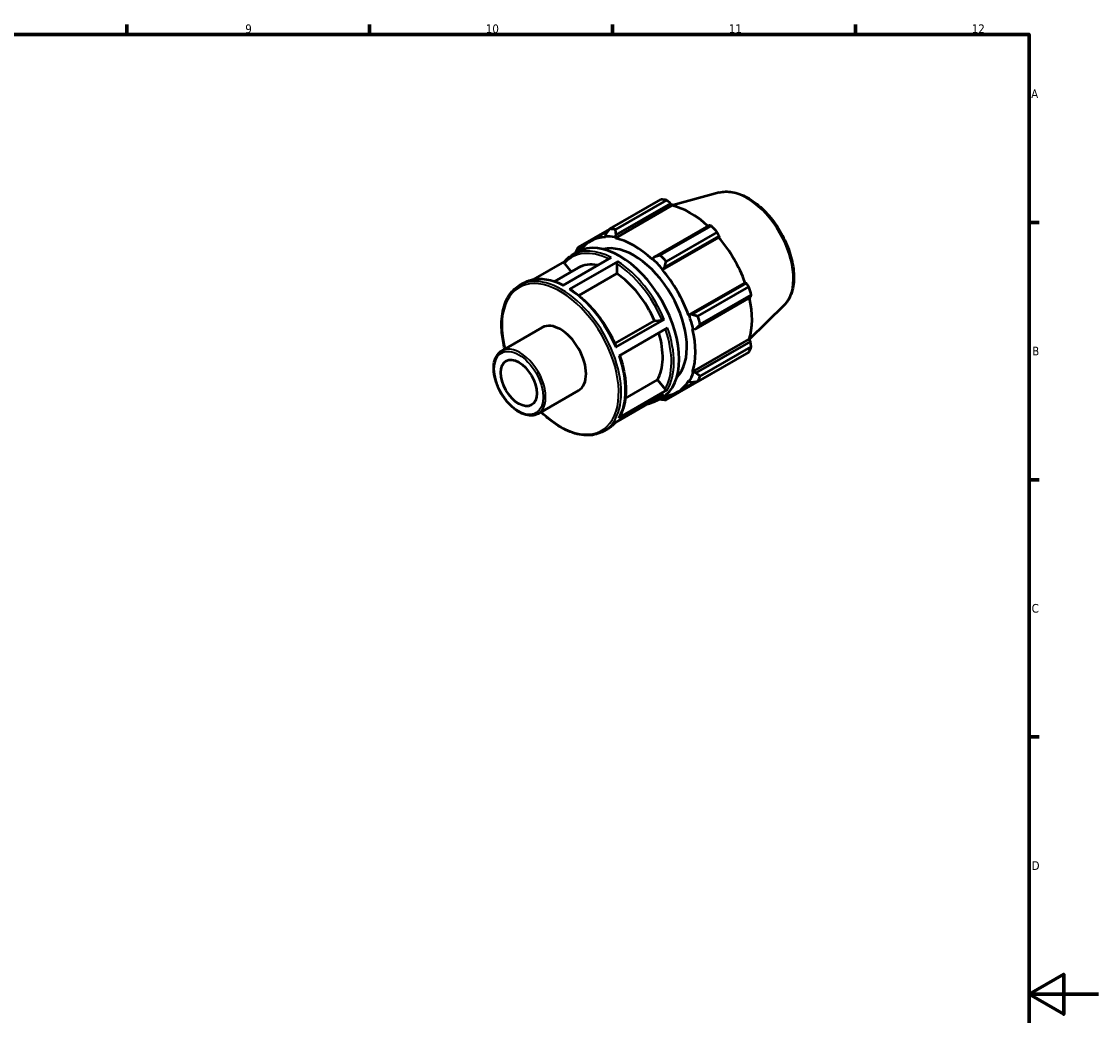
# Model space of a CAD drawing. Header units: millimetres. Extents: x 0 to 931, y 0 to 594.
# Tile 4 of 4: x 530 to 841, y 291 to 578. Entities that reach past the tile are written whole.
import ezdxf

# ---------------------------------------------------------------- set-up
doc = ezdxf.new("R2010")
doc.units = ezdxf.units.MM
for name, color, linetype, lineweight in [('Border (ISO)', 7, 'Continuous', 70), ('Visible (ISO)', 7, 'Continuous', 50), ('Visible Narrow (ISO)', 7, 'Continuous', 35)]:
    doc.layers.add(name, color=color, linetype=linetype, lineweight=lineweight)
doc.styles.add('Note Text (ISO)', font='tahoma.ttf')

# ---------------------------------------------------------------- blocks, each defined once
blk = doc.blocks.new('Borders Default Border')
at = {"layer": 'Border (ISO)'}
for p, q in [((560.67, 574), (560.67, 576.9)), ((630.75, 574), (630.75, 576.9)), ((700.83, 574), (700.83, 576.9)), ((770.92, 574), (770.92, 576.9)), ((821, 519.75), (823.9, 519.75)), ((821, 445.5), (823.9, 445.5)), ((821, 371.25), (823.9, 371.25))]:
    blk.add_line(p, q, dxfattribs=at)
at = {"layer": 'Border (ISO)', "flags": 128}
for points in [[(20, 20), (20, 574), (821, 574), (821, 20), (20, 20)], [(841, 297), (821, 297), (831, 302.77), (831, 291.23), (821, 297)]]:
    blk.add_lwpolyline(points, dxfattribs=at)
at = {"layer": 'Border (ISO)', "color": 232, "true_color": 0xca0064, "char_height": 2.5, "attachment_point": 7, "style": 'Note Text (ISO)'}
for s, insert in [('9', (594.88, 574.35)), ('10', (664.29, 574.35)), ('11', (734.37, 574.4)), ('12', (804.46, 574.4)), ('A', (821.59, 555.62)), ('B', (821.89, 481.37)), ('C', (821.73, 407.08)), ('D', (821.73, 332.88))]:
    blk.add_mtext(s, dxfattribs=dict(at, insert=insert))

msp = doc.modelspace()

# ---------------------------------------------------------------- linework, layer by layer
at = {"layer": 'Visible (ISO)'}
for p, q in [((731.609, 528.353), (717.933, 524.644)), ((700.013, 517.864), (714.736, 526.343)), ((716.403, 526.181), (701.679, 517.703)), ((701.869, 516.154), (717.604, 525.216)), ((717.604, 525.216), (717.963, 524.592)), ((701.659, 515.204), (717.963, 524.592)), ((728.627, 518.868), (712.892, 509.807)), ((699.956, 517.791), (690.87, 512.559)), ((694.468, 514.31), (699.511, 517.214)), ((698.917, 516.44), (698.712, 515.727)), ((698.712, 515.727), (698.8, 515.481)), ((701.602, 515.447), (701.869, 516.154)), ((714.609, 510.257), (729.332, 518.736)), ((715.843, 506.693), (731.579, 515.755)), ((730.999, 516.978), (716.275, 508.499)), ((731.579, 515.755), (731.501, 515.427)), ((691.123, 511.917), (692.42, 512.664)), ((701.659, 515.204), (701.602, 515.447)), ((715.197, 506.038), (731.501, 515.427)), ((686.466, 501.564), (700.467, 509.626)), ((689.205, 510.345), (690.751, 511.235)), ((691.088, 511.419), (691.123, 511.917)), ((712.892, 509.807), (712.395, 509.232)), ((686.952, 508.472), (677.955, 503.291)), ((684.076, 502.718), (690.873, 506.632)), ((686.954, 507.915), (688.9, 505.496)), ((702.376, 508.515), (688.375, 500.453)), ((702.023, 507.902), (702.023, 504.993)), ((712.395, 509.232), (712.338, 509.054)), ((715.285, 506.183), (715.843, 506.693)), ((702.023, 504.993), (691.074, 498.688)), ((715.197, 506.038), (715.285, 506.183)), ((674.012, 501.596), (675.204, 502.283)), ((722.748, 492.96), (739.051, 502.349)), ((739.373, 502.255), (723.638, 493.193)), ((725.418, 492.664), (740.141, 501.143)), ((739.051, 502.349), (739.373, 502.255)), ((724.86, 489.076), (740.596, 498.138)), ((740.832, 498.818), (726.108, 490.34)), ((750.317, 495.866), (740.281, 485.936)), ((701.521, 484.766), (712.924, 491.333)), ((701.76, 483.702), (715.761, 491.764)), ((712.924, 491.333), (715.101, 491.532)), ((722.917, 492.964), (722.748, 492.96)), ((723.638, 493.193), (722.917, 492.964)), ((668.889, 482.695), (680.557, 489.414)), ((716.707, 489.302), (702.706, 481.239)), ((723.932, 488.972), (724.114, 488.934)), ((724.114, 488.934), (724.86, 489.076)), ((723.932, 476.626), (740.236, 486.014)), ((740.596, 485.394), (724.86, 476.332)), ((740.236, 486.014), (740.596, 485.394)), ((740.141, 482.34), (725.418, 473.861)), ((726.108, 475.391), (740.832, 483.87)), ((716.275, 468.556), (730.999, 477.035)), ((724.114, 476.455), (723.932, 476.626)), ((724.86, 476.332), (724.114, 476.455)), ((704.506, 468.964), (713.788, 474.31)), ((713.788, 474.31), (715.966, 471.603)), ((719.529, 470.791), (724.69, 473.763)), ((722.748, 474.002), (722.917, 473.803)), ((722.917, 473.803), (723.638, 473.624)), ((679.347, 464.536), (691.014, 471.255)), ((715.662, 470.074), (701.662, 462.011)), ((702.625, 463.362), (716.626, 471.425)), ((713.458, 468.229), (715.004, 469.119)), ((715.843, 469.1), (715.36, 469.337)), ((717.177, 469.869), (715.843, 469.1)), ((698.265, 459.48), (699.457, 460.167))]:
    msp.add_line(p, q, dxfattribs=at)
for centre, major_axis, start_param, end_param in [((722.868, 501.689), (-13.474, 23.398), 5.8451561, 5.9396837), ((723.302, 501.939), (12.531, -21.76), 2.0696433, 2.6635608), ((706.999, 492.55), (-12.665, 21.994), 5.8051535, 5.9796864), ((708.144, 493.21), (-13.474, 23.398), 5.8451561, 5.9396837), ((722.868, 501.689), (13.474, -23.398), 1.9181653, 2.0126929), ((702.877, 490.177), (-12.126, 21.058), 3.1415927, 6.2831853), ((706.999, 492.55), (-12.531, 21.76), 5.9796864, 6.5469191), ((706.999, 492.55), (-10.779, 18.718), 3.3005236, 6.1242543), ((706.999, 492.55), (-12.531, 21.76), 5.1942882, 5.8051535), ((723.302, 501.939), (12.531, -21.76), 1.2672974, 1.8781627), ((708.144, 493.21), (-13.474, 23.398), 0.347369, 0.4418966), ((708.144, 493.21), (-13.474, 23.398), 5.059758, 5.1542856), ((700.978, 489.083), (-10.105, 17.548), 5.8134941, 6.2831853), ((706.999, 492.55), (12.665, -21.994), 1.8781627, 2.0526956), ((700.978, 489.083), (10.105, -17.548), 1.3713551, 2.2851177), ((706.999, 492.55), (-12.531, 21.76), 4.4088901, 5.0197553), ((722.868, 501.689), (13.474, -23.398), 1.1327672, 1.2272947), ((723.302, 501.939), (12.531, -21.76), 0.4818993, 1.0759774), ((706.999, 492.55), (12.665, -21.994), 1.0927645, 1.2672974), ((708.144, 493.21), (-13.474, 23.398), 4.2743598, 4.3688874), ((685.785, 480.335), (-5.229, 9.08), 3.1415927, 6.2831853), ((700.978, 489.083), (10.105, -17.548), 0.3241575, 1.1828727), ((706.999, 492.55), (-12.531, 21.76), 3.6234919, 4.2343571), ((722.868, 501.689), (13.474, -23.398), 0.347369, 0.4418966), ((706.999, 492.55), (12.665, -21.994), 0.3073663, 0.4818993), ((708.144, 493.21), (13.474, -23.398), 0.347369, 0.4418966), ((706.999, 492.55), (12.531, -21.76), 6.0194515, 6.5905516), ((708.144, 493.21), (13.474, -23.398), 5.8451561, 5.9396837)]:
    msp.add_ellipse(centre, major_axis=major_axis, ratio=0.5780931, start_param=start_param, end_param=end_param, dxfattribs=at)
msp.add_ellipse((673.765, 473.412), major_axis=(3.66, -6.356), ratio=0.5780931, dxfattribs=at)
for points, knots in [([(731.609, 528.353), (732.782, 528.671), (734.053, 528.71), (736.77, 528.262), (738.225, 527.728), (741.151, 526.121), (742.62, 525.028), (745.389, 522.416), (746.689, 520.898), (748.994, 517.594), (750, 515.811), (751.627, 512.149), (752.248, 510.27), (753.036, 506.588), (753.203, 504.786), (753.039, 501.431), (752.708, 499.878), (751.664, 497.507), (751.062, 496.603), (750.317, 495.866)], [5.6508865, 5.6508865, 5.6508865, 5.6508865, 5.9414672, 5.9414672, 6.2600776, 6.2600776, 6.59097, 6.59097, 6.9211718, 6.9211718, 7.2498571, 7.2498571, 7.5786217, 7.5786217, 7.9089938, 7.9089938, 8.2396148, 8.2396148, 8.4901479, 8.4901479, 8.4901479, 8.4901479]), ([(686.916, 508.43), (687.048, 508.585), (687.185, 508.736), (687.467, 509.025), (687.612, 509.164), (687.91, 509.431), (688.063, 509.559), (688.377, 509.804), (688.537, 509.92), (688.866, 510.142), (689.034, 510.246), (689.205, 510.345)], [5.29686112, 5.29686112, 5.29686112, 5.29686112, 5.33743307, 5.33743307, 5.37800502, 5.37800502, 5.41857696, 5.41857696, 5.45914891, 5.45914891, 5.49972085, 5.49972085, 5.49972085, 5.49972085]), ([(686.954, 507.915), (686.916, 507.962), (686.882, 508.024), (686.845, 508.13), (686.836, 508.194), (686.845, 508.296), (686.863, 508.352), (686.897, 508.406), (686.906, 508.418), (686.916, 508.43)], [0.222360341, 0.222360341, 0.222360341, 0.222360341, 0.240919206, 0.240919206, 0.259459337, 0.259459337, 0.277977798, 0.277977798, 0.283507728, 0.283507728, 0.283507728, 0.283507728]), ([(702.023, 507.902), (702.023, 507.953), (702.033, 508.018), (702.066, 508.131), (702.095, 508.198), (702.157, 508.305), (702.201, 508.364), (702.281, 508.449), (702.333, 508.49), (702.376, 508.515)], [0.222360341, 0.222360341, 0.222360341, 0.222360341, 0.240919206, 0.240919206, 0.259459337, 0.259459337, 0.277977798, 0.277977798, 0.296478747, 0.296478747, 0.296478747, 0.296478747]), ([(675.204, 502.283), (675.824, 502.639), (676.488, 502.917), (677.888, 503.308), (678.624, 503.422), (680.147, 503.484), (680.934, 503.434), (682.544, 503.173), (683.366, 502.963), (684.994, 502.402), (685.8, 502.056), (686.606, 501.644)], [5.49972085, 5.49972085, 5.49972085, 5.49972085, 5.64628797, 5.64628797, 5.79285508, 5.79285508, 5.93942219, 5.93942219, 6.08598931, 6.08598931, 6.22660097, 6.22660097, 6.22660097, 6.22660097]), ([(669.755, 483.194), (669.349, 484.779), (669.07, 486.345), (668.711, 490.102), (668.794, 492.225), (669.562, 496.01), (670.245, 497.674), (671.975, 500.096), (672.923, 500.969), (674.012, 501.596)], [4.3785034, 4.3785034, 4.3785034, 4.3785034, 4.59592, 4.59592, 4.9193604, 4.9193604, 5.241766, 5.241766, 5.4997209, 5.4997209, 5.4997209, 5.4997209]), ([(688.375, 500.453), (688.419, 500.478), (688.47, 500.496), (688.551, 500.503), (688.594, 500.495), (688.628, 500.475), (688.63, 500.474), (688.632, 500.473)], [0, 0, 0, 0, 0.018500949, 0.018500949, 0.03701941, 0.03701941, 0.038371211, 0.038371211, 0.038371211, 0.038371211]), ([(688.632, 500.473), (689.701, 499.781), (690.76, 498.98), (692.828, 497.184), (693.835, 496.189), (695.764, 494.041), (696.685, 492.888), (698.412, 490.462), (699.217, 489.189), (700.682, 486.567), (701.343, 485.219), (701.92, 483.855)], [0.06121932, 0.06121932, 0.06121932, 0.06121932, 0.24825964, 0.24825964, 0.43529995, 0.43529995, 0.62234027, 0.62234027, 0.80938059, 0.80938059, 0.9964209, 0.9964209, 0.9964209, 0.9964209]), ([(715.761, 491.764), (715.717, 491.739), (715.657, 491.709), (715.548, 491.66), (715.479, 491.632), (715.364, 491.592), (715.297, 491.571), (715.194, 491.546), (715.139, 491.536), (715.101, 491.532)], [0, 0, 0, 0, 0.018504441, 0.018504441, 0.037020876, 0.037020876, 0.055552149, 0.055552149, 0.074096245, 0.074096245, 0.074096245, 0.074096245]), ([(679.347, 464.536), (678.786, 464.213), (678.143, 464.035), (676.746, 463.977), (675.988, 464.111), (674.415, 464.682), (673.598, 465.137), (672.01, 466.317), (671.24, 467.046), (669.825, 468.696), (669.18, 469.617), (668.078, 471.56), (667.621, 472.581), (666.937, 474.628), (666.711, 475.653), (666.52, 477.611), (666.554, 478.542), (666.896, 480.212), (667.202, 480.953), (667.981, 482.029), (668.404, 482.416), (668.889, 482.695)], [2.3581282, 2.3581282, 2.3581282, 2.3581282, 2.6510078, 2.6510078, 2.9598318, 2.9598318, 3.2856251, 3.2856251, 3.6136018, 3.6136018, 3.9402555, 3.9402555, 4.2663395, 4.2663395, 4.5930723, 4.5930723, 4.9211053, 4.9211053, 5.2462865, 5.2462865, 5.4997209, 5.4997209, 5.4997209, 5.4997209]), ([(701.919, 483.855), (701.922, 483.849), (701.922, 483.844), (701.916, 483.822), (701.898, 483.799), (701.846, 483.755), (701.804, 483.727), (701.76, 483.702)], [0.251825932, 0.251825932, 0.251825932, 0.251825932, 0.259367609, 0.259367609, 0.277884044, 0.277884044, 0.296388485, 0.296388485, 0.296388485, 0.296388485]), ([(702.883, 481.342), (703.35, 479.984), (703.73, 478.626), (704.305, 475.937), (704.499, 474.606), (704.688, 472.033), (704.682, 470.79), (704.469, 468.435), (704.262, 467.322), (703.649, 465.265), (703.242, 464.319), (702.741, 463.476)], [1.11079076, 1.11079076, 1.11079076, 1.11079076, 1.29561738, 1.29561738, 1.48270407, 1.48270407, 1.66979077, 1.66979077, 1.85687746, 1.85687746, 2.04396416, 2.04396416, 2.04396416, 2.04396416]), ([(716.626, 471.425), (716.582, 471.4), (716.522, 471.381), (716.412, 471.371), (716.344, 471.377), (716.228, 471.408), (716.162, 471.438), (716.058, 471.506), (716.003, 471.555), (715.966, 471.603)], [0, 0, 0, 0, 0.018504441, 0.018504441, 0.037020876, 0.037020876, 0.055552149, 0.055552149, 0.074096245, 0.074096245, 0.074096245, 0.074096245]), ([(713.458, 468.229), (712.839, 467.873), (712.175, 467.595), (711.223, 467.329), (710.967, 467.269), (710.707, 467.22)], [2.3581282, 2.3581282, 2.3581282, 2.3581282, 2.50469531, 2.50469531, 2.55731297, 2.55731297, 2.55731297, 2.55731297]), ([(698.265, 459.48), (696.966, 458.732), (695.468, 458.335), (692.208, 458.27), (690.44, 458.618), (686.801, 460.034), (684.928, 461.118), (682.122, 463.266), (681.152, 464.111), (680.212, 465.034)], [2.3581282, 2.3581282, 2.3581282, 2.3581282, 2.6656564, 2.6656564, 2.9814842, 2.9814842, 3.3043076, 3.3043076, 3.4793457, 3.4793457, 3.4793457, 3.4793457]), ([(702.741, 463.476), (702.74, 463.473), (702.738, 463.471), (702.711, 463.428), (702.669, 463.388), (702.625, 463.362)], [0.276952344, 0.276952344, 0.276952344, 0.276952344, 0.277884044, 0.277884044, 0.296388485, 0.296388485, 0.296388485, 0.296388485]), ([(701.711, 462.039), (701.589, 461.899), (701.465, 461.763), (701.195, 461.487), (701.05, 461.347), (700.752, 461.08), (700.599, 460.952), (700.286, 460.708), (700.125, 460.591), (699.797, 460.37), (699.629, 460.265), (699.457, 460.167)], [2.15894343, 2.15894343, 2.15894343, 2.15894343, 2.19584042, 2.19584042, 2.23641236, 2.23641236, 2.27698431, 2.27698431, 2.31755625, 2.31755625, 2.3581282, 2.3581282, 2.3581282, 2.3581282])]:
    msp.add_open_spline(points, degree=3, knots=knots, dxfattribs=at)
for points, weights in [([(717.604, 525.216), (717.018, 525.69), (716.403, 526.181)], [1.00188632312, 1.00135151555, 1]), ([(729.332, 518.736), (728.975, 518.805), (728.627, 518.868)], [1, 1.00135151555, 1.00188632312]), ([(700.013, 517.864), (699.446, 517.133), (698.917, 516.44)], [1.01498287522, 1.0106945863, 1.00560284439]), ([(701.869, 516.154), (701.769, 516.908), (701.679, 517.703)], [1.00560284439, 1.0106945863, 1.01498287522]), ([(731.579, 515.755), (731.297, 516.355), (730.999, 516.978)], [1.00188632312, 1.00135151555, 1]), ([(690.18, 511.029), (690.169, 510.961), (690.158, 510.894)], [1.01498287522, 1.01467017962, 1.01435321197]), ([(691.123, 511.917), (690.992, 512.227), (690.87, 512.559)], [1.00560284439, 1.0106945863, 1.01498287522]), ([(714.609, 510.257), (713.725, 510.023), (712.892, 509.807)], [1.01498287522, 1.0106945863, 1.00560284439]), ([(715.843, 506.693), (716.048, 507.573), (716.275, 508.499)], [1.00560284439, 1.0106945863, 1.01498287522]), ([(740.141, 501.143), (739.752, 501.712), (739.373, 502.255)], [1, 1.00135151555, 1.00188632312]), ([(740.596, 498.138), (740.714, 498.473), (740.832, 498.818)], [1.00188632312, 1.00135151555, 1]), ([(725.418, 492.664), (724.502, 492.93), (723.638, 493.193)], [1.01498287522, 1.0106945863, 1.00560284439]), ([(724.86, 489.076), (725.464, 489.691), (726.108, 490.34)], [1.00560284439, 1.0106945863, 1.01498287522]), ([(740.832, 483.87), (740.714, 484.649), (740.596, 485.394)], [1, 1.00135151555, 1.00188632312]), ([(726.108, 475.391), (725.464, 475.867), (724.86, 476.332)], [1.01498287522, 1.0106945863, 1.00560284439]), ([(730.999, 477.035), (731.014, 477.064), (731.029, 477.093)], [1, 1.0000681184, 1.00013416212]), ([(723.638, 473.624), (724.502, 473.736), (725.418, 473.861)], [1.00560284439, 1.0106945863, 1.01498287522]), ([(716.275, 468.556), (716.048, 468.829), (715.843, 469.1)], [1.01498287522, 1.0106945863, 1.00560284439]), ([(714.427, 468.787), (714.518, 468.752), (714.609, 468.718)], [1.01408599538, 1.01453874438, 1.01498287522])]:
    msp.add_rational_spline(points, weights, degree=2, dxfattribs=at)
at = {"layer": 'Visible Narrow (ISO)'}
for centre, major_axis, start_param, end_param in [((739.532, 511.285), (-9.462, 16.431), 3.2927583, 6.1320197), ((700.978, 489.083), (-11.877, 20.625), 5.573706, 6.4848134), ((701.332, 489.287), (-12.126, 21.058), 5.5500652, 6.2831853), ((700.978, 489.083), (11.877, -20.625), 1.3623336, 2.2960232), ((701.332, 489.287), (-12.126, 21.058), 4.5028676, 5.4388953), ((686.139, 480.538), (12.126, -21.058), 0, 3.1415927), ((687.331, 481.225), (-12.126, 21.058), 5.5500652, 6.2831853), ((685.785, 480.335), (-11.877, 20.625), 2.0266524, 7.3981256), ((687.331, 481.225), (12.126, -21.058), 1.361275, 2.2973027), ((700.978, 489.083), (11.877, -20.625), 0.315136, 1.2431189), ((701.332, 489.287), (12.126, -21.058), 0.3140774, 1.2501051), ((674.118, 473.616), (5.229, -9.08), 0, 3.1415927), ((687.331, 481.225), (12.126, -21.058), 0.3140774, 1.2501051), ((701.332, 489.287), (12.126, -21.058), 0, 0.2029076), ((687.331, 481.225), (12.126, -21.058), 0, 0.2029076)]:
    msp.add_ellipse(centre, major_axis=major_axis, ratio=0.5780931, start_param=start_param, end_param=end_param, dxfattribs=at)
msp.add_ellipse((673.765, 473.412), major_axis=(4.979, -8.646), ratio=0.5780931, dxfattribs=at)

# ---------------------------------------------------------------- block references
msp.add_blockref('Borders Default Border', (0, 0))

doc.saveas('drawing.dxf')
